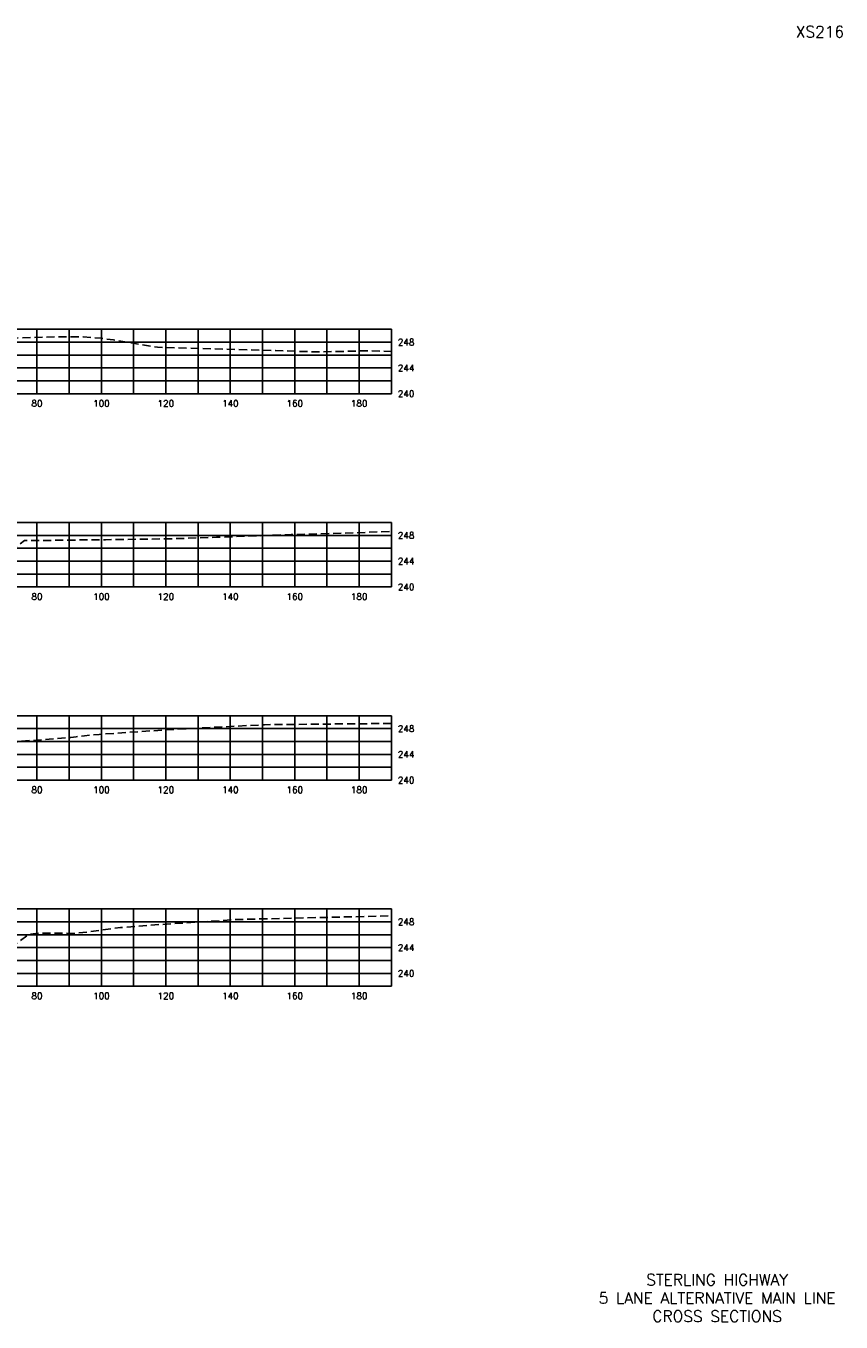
# Model space of a CAD drawing. Extents: x 1497 to 2840, y 16 to 8218.
# Tile 44 of 56: x 1857 to 2110, y 5736 to 6138. Entities that reach past the tile are written whole.
import ezdxf
from ezdxf.enums import TextEntityAlignment as Align

# ---------------------------------------------------------------- set-up
doc = ezdxf.new("R2010")
doc.units = 0
doc.header["$LTSCALE"] = 20
doc.header["$MEASUREMENT"] = 0
doc.linetypes.add('HIDDEN_050%', pattern=[0.1875, 0.125, -0.0625])
for name, color, linetype in [('S-AT-TXT175', 6, 'Continuous'), ('S-AT-TXT80', 1, 'Continuous'), ('XEG', 1, 'HIDDEN_050%'), ('XGRID', 251, 'Continuous'), ('XGRIDT', 2, 'Continuous'), ('XREF-BORDER', 7, 'Continuous')]:
    doc.layers.add(name, color=color, linetype=linetype)
doc.styles.add('L100', font='simplex.shx', dxfattribs={"height": 2})
doc.styles.add('L175', font='ROMANSM.shx', dxfattribs={"height": 3.5})
doc.styles.add('L80', font='ROMANSM.shx', dxfattribs={"height": 1.6})

# ---------------------------------------------------------------- blocks, each defined once
blk = doc.blocks.new('03025_00_att1')
at = {"layer": 'S-AT-TXT175', "style": 'L175'}
for tag, p in [('NUM', (32.402, 20.822)), ('LINE1', (30.64, 1.444)), ('LINE2', (30.64, 1.161)), ('LINE3', (30.64, 0.877))]:
    blk.add_attdef(tag, text='', height=0.175, dxfattribs=at).set_placement(p, align=Align.CENTER)
at = {"layer": 'S-AT-TXT80', "style": 'L80'}
for tag, p in [('DRAFTED', (2.436, 14.201)), ('PCTB', (2.094, 11.605)), ('PSCALE', (2.265, 11.605)), ('PVIEW', (2.436, 11.605))]:
    blk.add_attdef(tag, p, '', height=0.08, rotation=90, dxfattribs=at)

msp = doc.modelspace()

# ---------------------------------------------------------------- linework, layer by layer
at = {"layer": 'XEG', "flags": 128}
for points in [[(1590, 6031.13), (1595.09, 6031.35), (1604.47, 6031.7), (1623.29, 6032.08), (1636.76, 6032.46), (1638.71, 6032.52), (1652.44, 6032.79), (1679.09, 6033.2), (1686.1, 6033.32), (1706.47, 6033.99), (1709, 6034.02), (1709.49, 6034.05), (1712.08, 6034.14), (1733.15, 6034.78), (1734.03, 6034.74), (1742.84, 6034.91), (1750.85, 6034.98), (1751.62, 6035), (1753.65, 6035.02), (1765.42, 6035.07), (1780, 6035.42), (1788.03, 6035.61), (1794.25, 6035.74), (1796.52, 6035.7), (1814.39, 6035.36), (1815.43, 6035.29), (1822.25, 6034.88), (1830.51, 6031.61), (1831.42, 6031.26), (1837.46, 6030.21), (1838.16, 6030.11), (1849.18, 6038.3), (1853.32, 6041.3), (1866.11, 6041.7), (1867.76, 6041.71), (1874.37, 6041.62), (1879.85, 6041.22), (1883.75, 6040.73), (1897.37, 6038.44), (1900.12, 6038.32), (1934.06, 6037.4), (1947.26, 6036.97), (1962.54, 6037.33), (1970, 6037.15)], [(1590, 5967.3), (1610.17, 5967.69), (1616.5, 5968.1), (1641.41, 5969.6), (1649.84, 5970.07), (1684.68, 5971.84), (1692.91, 5971.92), (1730.47, 5972.61), (1733.85, 5972.48), (1740.78, 5971.99), (1744.82, 5970.67), (1753.28, 5967.69), (1768.1, 5972.43), (1771.79, 5973.67), (1775.66, 5974.11), (1776.4, 5974.17), (1780, 5974.25), (1790.74, 5974.48), (1796.27, 5974.59), (1802.29, 5974.45), (1818.26, 5974.08), (1819.74, 5973.98), (1822.71, 5973.72), (1825.01, 5973.31), (1826.65, 5973.1), (1827.67, 5972.54), (1834.55, 5969.98), (1839.22, 5969.13), (1841.78, 5968.81), (1851.37, 5974.78), (1856.1, 5978.47), (1862.62, 5978.43), (1870.65, 5978.56), (1881.26, 5978.66), (1903.22, 5979), (1915.75, 5979.42), (1938.92, 5980.25), (1958.22, 5980.79), (1970, 5981.29)], [(1590, 5915.78), (1611.95, 5915.67), (1625.4, 5913.65), (1638.72, 5912.88), (1649.1, 5911.64), (1663.41, 5911.45), (1686.25, 5911.77), (1706.12, 5911.48), (1731.8, 5911.4), (1741.72, 5910.7), (1743.55, 5910.58), (1753, 5907.67), (1756.79, 5906.51), (1758.32, 5907.02), (1773.86, 5912.32), (1775.87, 5912.52), (1778.32, 5912.8), (1780, 5912.83), (1792.85, 5913.04), (1798.1, 5913.11), (1818, 5912.45), (1818.33, 5912.44), (1818.74, 5912.41), (1828.87, 5912.05), (1832.42, 5911.36), (1834.73, 5911.18), (1837.49, 5909.92), (1842.33, 5908.48), (1849.5, 5913.74), (1851.77, 5915.51), (1854.1, 5915.92), (1854.29, 5915.99), (1854.77, 5916.05), (1863.73, 5916.72), (1870.53, 5917.26), (1872.15, 5917.48), (1874.78, 5917.8), (1879.28, 5918.21), (1902.41, 5919.77), (1909.92, 5920.14), (1930.58, 5921.22), (1955.57, 5921.48), (1970, 5921.59)], [(1590, 5861.93), (1604.79, 5861.01), (1613.45, 5859.48), (1627, 5855.62), (1635.02, 5853.38), (1645.5, 5852.08), (1652.92, 5851.57), (1656.97, 5851.63), (1683.58, 5851.13), (1697.2, 5850.91), (1706.77, 5850.29), (1709.28, 5850.12), (1709.39, 5850.11), (1722.52, 5850), (1735.86, 5849.5), (1736.08, 5849.48), (1736.17, 5849.48), (1743.49, 5848.9), (1743.89, 5848.81), (1754.77, 5846.19), (1759.97, 5846.52), (1759.99, 5846.52), (1760.03, 5846.53), (1769.98, 5849.14), (1775.61, 5851.16), (1775.74, 5851.21), (1780, 5851.47), (1780.12, 5851.48), (1780.34, 5851.51), (1787.79, 5851.73), (1788.11, 5851.75), (1799.83, 5851.98), (1800.24, 5851.99), (1811.93, 5851.57), (1812.39, 5851.56), (1812.69, 5851.54), (1820.32, 5851.06), (1820.67, 5851.01), (1826.34, 5850.37), (1833.23, 5848.79), (1833.7, 5848.64), (1843.87, 5846.68), (1844.18, 5846.62), (1844.38, 5846.61), (1844.91, 5847.02), (1857.44, 5856.12), (1857.85, 5856.15), (1860.67, 5856.46), (1861.5, 5856.44), (1871.8, 5856.43), (1875.82, 5856.83), (1885.88, 5858.23), (1894.86, 5858.94), (1922.24, 5860.73), (1949.58, 5861.37), (1970, 5861.88)]]:
    msp.add_lwpolyline(points, dxfattribs=at)
at = {"layer": 'XGRID'}
for p, q in [((1590, 6044), (1970, 6044)), ((1860, 6024), (1860, 6044)), ((1870, 6024), (1870, 6044)), ((1880, 6024), (1880, 6044)), ((1890, 6024), (1890, 6044)), ((1900, 6024), (1900, 6044)), ((1910, 6024), (1910, 6044)), ((1920, 6024), (1920, 6044)), ((1930, 6024), (1930, 6044)), ((1940, 6024), (1940, 6044)), ((1950, 6024), (1950, 6044)), ((1960, 6024), (1960, 6044)), ((1970, 6024), (1970, 6044)), ((1590, 6040), (1970, 6040)), ((1590, 6036), (1970, 6036)), ((1590, 6032), (1970, 6032)), ((1590, 6028), (1970, 6028)), ((1590, 6024), (1970, 6024)), ((1590, 5984), (1970, 5984)), ((1860, 5964), (1860, 5984)), ((1870, 5964), (1870, 5984)), ((1880, 5964), (1880, 5984)), ((1890, 5964), (1890, 5984)), ((1900, 5964), (1900, 5984)), ((1910, 5964), (1910, 5984)), ((1920, 5964), (1920, 5984)), ((1930, 5964), (1930, 5984)), ((1940, 5964), (1940, 5984)), ((1950, 5964), (1950, 5984)), ((1960, 5964), (1960, 5984)), ((1970, 5964), (1970, 5984)), ((1590, 5980), (1970, 5980)), ((1590, 5976), (1970, 5976)), ((1590, 5972), (1970, 5972)), ((1590, 5968), (1970, 5968)), ((1590, 5964), (1970, 5964)), ((1590, 5924), (1970, 5924)), ((1860, 5904), (1860, 5924)), ((1870, 5904), (1870, 5924)), ((1880, 5904), (1880, 5924)), ((1890, 5904), (1890, 5924)), ((1900, 5904), (1900, 5924)), ((1910, 5904), (1910, 5924)), ((1920, 5904), (1920, 5924)), ((1930, 5904), (1930, 5924)), ((1940, 5904), (1940, 5924)), ((1950, 5904), (1950, 5924)), ((1960, 5904), (1960, 5924)), ((1970, 5904), (1970, 5924)), ((1590, 5920), (1970, 5920)), ((1590, 5916), (1970, 5916)), ((1590, 5912), (1970, 5912)), ((1590, 5908), (1970, 5908)), ((1590, 5904), (1970, 5904)), ((1590, 5864), (1970, 5864)), ((1860, 5840), (1860, 5864)), ((1870, 5840), (1870, 5864)), ((1880, 5840), (1880, 5864)), ((1890, 5840), (1890, 5864)), ((1900, 5840), (1900, 5864)), ((1910, 5840), (1910, 5864)), ((1920, 5840), (1920, 5864)), ((1930, 5840), (1930, 5864)), ((1940, 5840), (1940, 5864)), ((1950, 5840), (1950, 5864)), ((1960, 5840), (1960, 5864)), ((1970, 5840), (1970, 5864)), ((1590, 5860), (1970, 5860)), ((1590, 5856), (1970, 5856)), ((1590, 5852), (1970, 5852)), ((1590, 5848), (1970, 5848)), ((1590, 5844), (1970, 5844)), ((1590, 5840), (1970, 5840))]:
    msp.add_line(p, q, dxfattribs=at)

# ---------------------------------------------------------------- block references
at = {"layer": 'XREF-BORDER'}
ref = msp.add_blockref('03025_00_att1', (1456.45, 5718.23), dxfattribs=dict(at, xscale=20, yscale=20, zscale=20))
ref.add_attrib('LINE1', 'STERLING HIGHWAY', dxfattribs={"layer": 'S-AT-TXT175', "height": 3.5, "style": 'L175'}).set_placement((2071.07, 5747.1), align=Align.CENTER)
ref.add_attrib('LINE2', '5 LANE ALTERNATIVE MAIN LINE', dxfattribs={"layer": 'S-AT-TXT175', "height": 3.5, "style": 'L175'}).set_placement((2071.07, 5741.44), align=Align.CENTER)
ref.add_attrib('LINE3', 'CROSS SECTIONS', dxfattribs={"layer": 'S-AT-TXT175', "height": 3.5, "style": 'L175'}).set_placement((2071.07, 5735.77), align=Align.CENTER)
ref.add_attrib('NUM', 'XS216', dxfattribs={"layer": 'S-AT-TXT175', "height": 3.5, "style": 'L175'}).set_placement((2103, 6134.66), align=Align.CENTER)

# ---------------------------------------------------------------- texts
at = {"layer": 'XGRIDT', "style": 'L100'}
for s, p in [('248', (1972, 6040)), ('244', (1972, 6032)), ('240', (1972, 6024)), ('248', (1972, 5980)), ('244', (1972, 5972)), ('240', (1972, 5964)), ('248', (1972, 5920)), ('244', (1972, 5912)), ('240', (1972, 5904)), ('248', (1972, 5860)), ('244', (1972, 5852)), ('240', (1972, 5844))]:
    msp.add_text(s, height=2, dxfattribs=at).set_placement(p, align=Align.MIDDLE_LEFT)
for s, p in [('80', (1860, 6022)), ('100', (1880, 6022)), ('120', (1900, 6022)), ('140', (1920, 6022)), ('160', (1940, 6022)), ('180', (1960, 6022)), ('80', (1860, 5962)), ('100', (1880, 5962)), ('120', (1900, 5962)), ('140', (1920, 5962)), ('160', (1940, 5962)), ('180', (1960, 5962)), ('80', (1860, 5902)), ('100', (1880, 5902)), ('120', (1900, 5902)), ('140', (1920, 5902)), ('160', (1940, 5902)), ('180', (1960, 5902)), ('80', (1860, 5838)), ('100', (1880, 5838)), ('120', (1900, 5838)), ('140', (1920, 5838)), ('160', (1940, 5838)), ('180', (1960, 5838))]:
    msp.add_text(s, height=2, dxfattribs=at).set_placement(p, align=Align.TOP_CENTER)

doc.saveas('drawing.dxf')
